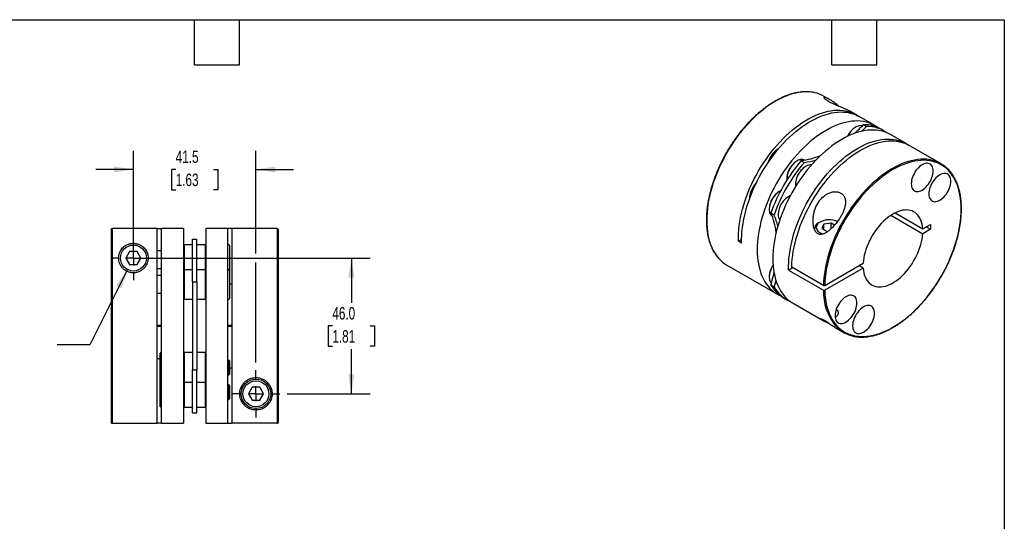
# Model space of a CAD drawing. Header units: millimetres. Extents: x 13 to 546, y 13 to 419.
# Tile 3 of 3: x 213 to 546, y 249 to 419. Entities that reach past the tile are written whole.
import ezdxf

# ---------------------------------------------------------------- set-up
doc = ezdxf.new("R2010")
doc.units = ezdxf.units.MM
doc.header["$LTSCALE"] = 2
doc.linetypes.add('SLD-Center', pattern=[19.05, 15.24, -1.27, 1.27, -1.27])
doc.linetypes.add('SLD-Solid', pattern=[0])
doc.layers.add('CENTER', color=40, linetype='SLD-Center')
doc.layers.add('DIMENSIONS', color=140, linetype='SLD-Solid', lineweight=25)
doc.layers.add('TEXT', color=140, linetype='SLD-Solid', lineweight=25)
doc.styles.add('SLDTEXTSTYLE0', font='TXT', dxfattribs={"width": 0.7})
doc.dimstyles.new('SLDDIMSTYLE1', dxfattribs={"dimtxt": 4.316016, "dimasz": 6.604, "dimexe": 0, "dimexo": 0.0625, "dimgap": 1.079004, "dimtad": 0, "dimtih": 1, "dimtoh": 1, "dimdec": 1, "dimrnd": 1e-09, "dimzin": 4, "dimdsep": 46, "dimtxsty": 'SLDTEXTSTYLE0', "dimsah": 1, "dimcen": 0.09, "dimadec": 0, "dimazin": 1, "dimtfac": 1, "dimtdec": 1, "dimtofl": 0, "dimtmove": 0, "dimatfit": 3, "dimfxl": 0, "dimfrac": 2, "dimtolj": 1, "dimtzin": 12, "dimarcsym": 0})
doc.dimstyles.new('SLDDIMSTYLE3', dxfattribs={"dimtxt": 4.316016, "dimasz": 6.604, "dimexe": 0, "dimexo": 0.0625, "dimgap": 1.079004, "dimtad": 0, "dimtih": 1, "dimtoh": 1, "dimdec": 1, "dimrnd": 1e-09, "dimzin": 12, "dimdsep": 46, "dimtxsty": 'SLDTEXTSTYLE0', "dimsah": 1, "dimcen": 0.09, "dimadec": 0, "dimazin": 3, "dimtfac": 1, "dimtdec": 1, "dimtmove": 0, "dimatfit": 0, "dimfxl": 0, "dimfrac": 2, "dimtolj": 1, "dimtzin": 12, "dimarcsym": 0})
doc.dimstyles.new('SLDDIMSTYLE4', dxfattribs={"dimtxt": 4.316016, "dimasz": 6.604, "dimexe": 0, "dimexo": 0.0625, "dimgap": 1.079004, "dimtad": 0, "dimtih": 1, "dimtoh": 1, "dimdec": 1, "dimrnd": 1e-09, "dimzin": 12, "dimdsep": 46, "dimtxsty": 'SLDTEXTSTYLE0', "dimsah": 1, "dimcen": 0, "dimadec": 0, "dimazin": 3, "dimtfac": 1, "dimtdec": 1, "dimtofl": 0, "dimtmove": 0, "dimatfit": 3, "dimfxl": 0, "dimfrac": 2, "dimtolj": 1, "dimtzin": 12, "dimarcsym": 0})

# ---------------------------------------------------------------- blocks, each defined once
blk = doc.blocks.new('_D_5')
at = {"layer": 'DIMENSIONS'}
for p, q in [((253.68, 338.35), (331.3, 338.35)), ((324.95, 338.35), (324.95, 323.15)), ((318.53, 315.33), (317.08, 315.33)), ((317.08, 315.33), (317.08, 308.47)), ((331.36, 315.33), (332.81, 315.33)), ((332.81, 315.33), (332.81, 308.47)), ((317.08, 308.47), (318.53, 308.47)), ((324.95, 292.35), (324.95, 307.5)), ((332.81, 308.47), (331.36, 308.47)), ((303.22, 292.35), (331.3, 292.35))]:
    blk.add_line(p, q, dxfattribs=at)
for points in [[(324.95, 338.35), (323.93, 331.74), (325.96, 331.74)], [(324.95, 292.35), (325.96, 298.95), (323.93, 298.95)]]:
    blk.add_solid(points, dxfattribs=at)
at = {"layer": 'DIMENSIONS', "char_height": 4.233, "attachment_point": 1, "style": 'SLDTEXTSTYLE0'}
for s, insert in [('46.0', (318.53, 321.75)), ('1.81', (318.53, 313.92))]:
    blk.add_mtext(s, dxfattribs=dict(at, insert=insert))
blk = doc.blocks.new('_D_6')
at = {"layer": 'DIMENSIONS'}
for p, q in [((251.14, 340.89), (251.14, 374.7)), ((292.64, 339.87), (292.64, 374.7)), ((251.14, 368.35), (238.44, 368.35)), ((265.48, 368.35), (264.03, 368.35)), ((264.03, 368.35), (264.03, 361.49)), ((278.3, 368.35), (279.75, 368.35)), ((279.75, 368.35), (279.75, 361.49)), ((292.64, 368.35), (305.34, 368.35)), ((264.03, 361.49), (265.48, 361.49)), ((279.75, 361.49), (278.3, 361.49)), ((292.64, 302.93), (292.64, 336.82))]:
    blk.add_line(p, q, dxfattribs=at)
for points in [[(251.14, 368.35), (244.54, 369.36), (244.54, 367.33)], [(292.64, 368.35), (299.24, 367.33), (299.24, 369.36)]]:
    blk.add_solid(points, dxfattribs=at)
at = {"layer": 'DIMENSIONS', "char_height": 4.233, "attachment_point": 1, "style": 'SLDTEXTSTYLE0'}
for s, insert in [('41.5', (265.48, 374.77)), ('1.63', (265.48, 366.95))]:
    blk.add_mtext(s, dxfattribs=dict(at, insert=insert))
blk = doc.blocks.new('_D_7')
at = {"layer": 'DIMENSIONS'}
for p, q in [((249.16, 334.41), (236.39, 308.98)), ((236.39, 308.98), (225.27, 308.98))]:
    blk.add_line(p, q, dxfattribs=at)
blk.add_solid([(249.16, 334.41), (245.29, 328.97), (247.11, 328.06)], dxfattribs=at)
at = {"layer": 'DIMENSIONS', "attachment_point": 1, "style": 'SLDTEXTSTYLE0'}
for s, insert, char_height in [('M6-1.0 X 20MM', (177.42, 314.43), 4.2333), ('SHCS X4', (187.09, 307.58), 4.233)]:
    blk.add_mtext(s, dxfattribs=dict(at, insert=insert, char_height=char_height))
blk = doc.blocks.new('SW_CENTERMARKSYMBOL_1')
at = {"layer": 'CENTER', "color": 0}
for p, q in [((0, 5.08), (0, 7.54)), ((-5.08, 0), (-7.54, 0)), ((0, 0), (-2.54, 0)), ((0, 0), (0, 2.54)), ((0, 0), (0, -2.54)), ((0, 0), (2.54, 0)), ((5.08, 0), (7.54, 0)), ((0, -5.08), (0, -7.54))]:
    blk.add_line(p, q, dxfattribs=at)
blk = doc.blocks.new('SW_CENTERMARKSYMBOL_2')
at = {"layer": 'CENTER', "color": 0}
for p, q in [((0, 5.08), (0, 8.04)), ((-5.08, 0), (-8.04, 0)), ((0, 0), (-2.54, 0)), ((0, 0), (0, 2.54)), ((0, 0), (0, -2.54)), ((0, 0), (2.54, 0)), ((5.08, 0), (8.04, 0)), ((0, -5.08), (0, -8.04))]:
    blk.add_line(p, q, dxfattribs=at)

msp = doc.modelspace()

# ---------------------------------------------------------------- linework, layer by layer
for p, q in [((486.7, 392.21), (485.13, 393.12)), ((495.88, 386.91), (493.75, 388.14)), ((502.24, 383.24), (496.94, 386.3)), ((498.42, 383.56), (499.48, 382.95)), ((495.82, 382.74), (495.67, 382.66)), ((505.43, 381.4), (504.37, 382.01)), ((512.85, 377.11), (507.55, 380.18)), ((524.66, 370.3), (513.91, 376.5)), ((475.96, 371.28), (475.81, 371.19)), ((477.31, 371.37), (478.37, 370.76)), ((472.42, 365.32), (472.42, 365.15)), ((470, 360.95), (469.85, 360.87)), ((459.78, 358.48), (459.78, 358.32)), ((466.46, 354.99), (466.46, 354.83)), ((467.06, 353.61), (468.12, 353)), ((509.08, 353.64), (518.45, 348.23)), ((483.69, 350.54), (483.27, 350.29)), ((487.46, 350.16), (485.01, 349.78)), ((488.62, 349.49), (487.46, 350.16)), ((487.46, 348.31), (487.46, 350.16)), ((507.66, 352.82), (518.45, 346.6)), ((243.64, 348.03), (243.64, 282.65)), ((259.14, 348.33), (243.94, 348.33)), ((243.94, 348.33), (243.94, 282.35)), ((259.14, 348.33), (260.64, 348.33)), ((259.14, 282.35), (259.14, 348.33)), ((268.14, 348.35), (260.64, 348.35)), ((260.64, 282.35), (260.64, 348.35)), ((268.14, 348.35), (268.14, 282.35)), ((283.14, 348.35), (275.64, 348.35)), ((275.64, 348.35), (275.64, 282.35)), ((283.14, 282.35), (283.14, 348.35)), ((284.64, 348.33), (283.14, 348.33)), ((299.84, 348.35), (284.64, 348.35)), ((284.64, 282.36), (284.64, 348.35)), ((299.84, 348.35), (299.84, 282.36)), ((300.14, 348.05), (300.14, 282.66)), ((481.81, 348.25), (481.81, 348.02)), ((485.01, 349.78), (484.35, 348.36)), ((484.35, 348.36), (486.15, 347.32)), ((485.01, 347.98), (485.01, 349.78)), ((486.15, 347.32), (486.28, 347.34)), ((518.45, 348.23), (521.1, 349.76)), ((521.1, 348.13), (518.45, 346.6)), ((519.69, 348.94), (521.1, 348.13)), ((521.1, 349.76), (521.1, 348.13)), ((271.14, 330.27), (271.14, 344.78)), ((271.14, 344.78), (272.64, 344.78)), ((272.64, 330.27), (272.64, 344.78)), ((457.11, 344.66), (456.06, 344.05)), ((457.12, 343.44), (456.06, 344.05)), ((249.87, 340.55), (248.6, 338.35)), ((252.41, 340.55), (249.87, 340.55)), ((253.68, 338.35), (252.41, 340.55)), ((260.64, 340.82), (259.14, 340.82)), ((268.34, 342.82), (268.14, 342.62)), ((271.14, 342.82), (268.34, 342.82)), ((268.34, 342.82), (268.34, 334.39)), ((275.44, 342.82), (272.64, 342.82)), ((275.64, 342.62), (275.44, 342.82)), ((275.44, 342.82), (275.44, 334.39)), ((283.64, 342.54), (283.14, 343.04)), ((283.64, 342.54), (283.64, 334.11)), ((248.6, 338.35), (249.87, 336.15)), ((252.41, 336.15), (253.68, 338.35)), ((249.87, 336.15), (252.41, 336.15)), ((259.14, 334.82), (260.64, 334.82)), ((268.34, 334.39), (268.14, 334.19)), ((271.14, 334.39), (268.34, 334.39)), ((268.34, 334.39), (268.34, 324.39)), ((275.44, 334.39), (272.64, 334.39)), ((275.64, 334.19), (275.44, 334.39)), ((275.44, 334.39), (275.44, 324.39)), ((283.64, 334.11), (283.14, 334.61)), ((283.64, 334.11), (283.64, 324.66)), ((452.13, 335.96), (469.25, 326.08)), ((474.44, 335.07), (473.03, 334.25)), ((473.03, 334.25), (484.84, 327.44)), ((484.84, 329.07), (474.09, 335.27)), ((485.26, 329.07), (498.29, 336.59)), ((498.29, 334.96), (485.26, 327.44)), ((498.29, 334.96), (496.88, 335.78)), ((260.64, 332.39), (259.14, 332.39)), ((271.14, 330.27), (272.64, 330.27)), ((271.14, 330.27), (271.14, 300.42)), ((272.64, 330.27), (272.64, 300.42)), ((466.46, 332.06), (466.46, 331.89)), ((283.64, 329.6), (284.64, 329.6)), ((467.06, 329.23), (468.12, 328.62)), ((259.14, 326.39), (260.64, 326.39)), ((268.14, 324.59), (268.34, 324.39)), ((268.34, 324.39), (271.14, 324.39)), ((272.64, 324.39), (275.44, 324.39)), ((275.44, 324.39), (275.64, 324.59)), ((283.14, 324.16), (283.64, 324.66)), ((471.37, 324.85), (472.43, 324.24)), ((474.55, 323.02), (484.48, 317.29)), ((260.64, 315.45), (259.14, 315.45)), ((259.14, 315.25), (260.64, 315.25)), ((284.64, 315.45), (283.14, 315.45)), ((283.14, 315.25), (284.64, 315.25)), ((488.67, 314.86), (491.66, 313.14)), ((259.14, 304.28), (260.14, 304.28)), ((260.64, 306.53), (260.14, 306.03)), ((260.14, 306.03), (260.14, 296.58)), ((268.34, 306.3), (268.14, 306.1)), ((271.14, 306.3), (268.34, 306.3)), ((268.34, 306.3), (268.34, 296.3)), ((275.44, 306.3), (272.64, 306.3)), ((275.64, 306.1), (275.44, 306.3)), ((275.44, 306.3), (275.44, 296.3)), ((283.39, 303.8), (283.14, 303.8)), ((283.64, 303.55), (283.39, 303.8)), ((283.39, 303.8), (283.39, 298.8)), ((283.64, 303.55), (283.64, 299.05)), ((271.14, 300.42), (272.64, 300.42)), ((271.14, 285.92), (271.14, 300.42)), ((272.64, 285.92), (272.64, 300.42)), ((284.64, 301.09), (283.64, 301.09)), ((283.14, 298.8), (283.39, 298.8)), ((283.39, 298.8), (283.64, 299.05)), ((260.14, 296.58), (260.64, 296.08)), ((260.14, 296.58), (260.14, 288.15)), ((268.14, 296.5), (268.34, 296.3)), ((268.34, 296.3), (271.14, 296.3)), ((268.34, 296.3), (268.34, 287.87)), ((272.64, 296.3), (275.44, 296.3)), ((275.44, 296.3), (275.64, 296.5)), ((275.44, 296.3), (275.44, 287.87)), ((283.39, 295.37), (283.14, 295.37)), ((283.64, 295.12), (283.39, 295.37)), ((283.39, 295.37), (283.39, 290.37)), ((283.64, 295.12), (283.64, 290.62)), ((291.37, 294.55), (290.1, 292.35)), ((293.91, 294.55), (291.37, 294.55)), ((295.18, 292.35), (293.91, 294.55)), ((283.14, 290.37), (283.39, 290.37)), ((283.39, 290.37), (283.64, 290.62)), ((290.1, 292.35), (291.37, 290.15)), ((291.37, 290.15), (293.91, 290.15)), ((293.91, 290.15), (295.18, 292.35)), ((260.14, 288.15), (260.64, 287.65)), ((268.14, 288.07), (268.34, 287.87)), ((268.34, 287.87), (271.14, 287.87)), ((272.64, 287.87), (275.44, 287.87)), ((275.44, 287.87), (275.64, 288.07)), ((271.14, 285.92), (272.64, 285.92)), ((243.94, 282.35), (259.14, 282.35)), ((260.64, 282.36), (259.14, 282.36)), ((260.64, 282.35), (268.14, 282.35)), ((275.64, 282.35), (283.14, 282.35)), ((283.14, 282.36), (284.64, 282.36)), ((299.84, 282.36), (284.64, 282.36))]:
    msp.add_line(p, q)
at = {"flags": 128}
for points in [[(481.86, 394.37), (481.48, 394.45), (480.54, 394.58), (479.56, 394.65), (478.56, 394.65), (477.54, 394.58), (476.5, 394.45), (475.44, 394.24), (474.36, 393.96), (473.27, 393.62), (472.18, 393.21), (471.07, 392.74), (469.95, 392.2), (468.84, 391.6), (467.72, 390.93), (466.61, 390.21), (465.5, 389.43), (464.39, 388.59), (463.3, 387.69), (462.22, 386.74), (461.15, 385.74), (460.11, 384.69), (459.08, 383.6), (458.07, 382.46), (457.08, 381.28), (456.13, 380.07), (455.2, 378.81), (454.3, 377.53), (453.44, 376.21), (452.61, 374.87), (451.81, 373.5), (451.06, 372.12), (450.35, 370.71), (449.67, 369.3), (449.04, 367.87), (448.46, 366.43), (447.92, 364.99), (447.43, 363.55), (446.99, 362.11), (446.6, 360.68), (446.25, 359.25), (445.96, 357.84), (445.73, 356.44), (445.54, 355.06), (445.41, 353.7), (445.33, 352.37), (445.3, 351.07), (445.33, 349.79), (445.41, 348.55), (445.54, 347.35), (445.73, 346.18), (445.96, 345.06), (446.25, 343.98), (446.6, 342.95), (446.99, 341.97), (447.43, 341.04), (447.92, 340.17), (448.46, 339.35), (449.04, 338.59), (449.42, 338.16)], [(456.06, 344.05), (456.05, 345.33), (456.1, 346.64), (456.19, 347.97), (456.35, 349.33), (456.55, 350.71), (456.8, 352.1), (457.11, 353.51), (457.47, 354.93), (457.87, 356.36), (458.33, 357.79), (458.83, 359.23), (459.38, 360.66), (459.97, 362.08), (460.61, 363.5), (461.29, 364.91), (462.01, 366.3), (462.77, 367.67), (463.57, 369.03), (464.41, 370.35), (465.28, 371.65), (466.18, 372.92), (467.11, 374.16), (468.07, 375.36), (469.05, 376.53), (470.06, 377.65), (471.08, 378.73), (472.13, 379.76), (473.2, 380.74), (474.27, 381.67), (475.36, 382.55), (476.46, 383.38), (477.57, 384.15), (478.67, 384.86), (479.78, 385.51), (480.89, 386.09), (482, 386.62), (483.1, 387.08), (484.19, 387.48), (485.27, 387.81), (486.34, 388.07), (487.39, 388.26), (488.43, 388.39), (489.44, 388.45), (490.43, 388.44), (491.4, 388.37), (492.33, 388.22), (493.24, 388.01), (494.12, 387.73), (494.96, 387.38), (495.77, 386.97), (496.4, 386.59)], [(457.12, 343.44), (457.11, 344.72), (457.16, 346.03), (457.26, 347.37), (457.41, 348.74), (457.61, 350.12), (457.87, 351.52), (458.18, 352.94), (458.54, 354.37), (458.95, 355.8), (459.41, 357.24), (459.91, 358.68), (460.47, 360.12), (461.07, 361.55), (461.71, 362.97), (462.4, 364.38), (463.12, 365.78), (463.89, 367.16), (464.69, 368.51), (465.53, 369.84), (466.41, 371.15), (467.32, 372.42), (468.25, 373.66), (469.22, 374.86), (470.21, 376.03), (471.22, 377.15), (472.26, 378.23), (473.31, 379.26), (474.38, 380.24), (475.46, 381.17), (476.56, 382.05), (477.66, 382.87), (478.77, 383.63), (479.88, 384.34), (481, 384.98), (482.11, 385.56), (483.22, 386.08), (484.33, 386.53), (485.42, 386.92), (486.51, 387.24), (487.58, 387.49), (488.63, 387.68), (489.66, 387.8), (490.68, 387.84), (491.67, 387.82), (492.63, 387.73), (493.57, 387.58), (494.47, 387.35), (495.35, 387.06), (496.19, 386.69), (496.94, 386.3)], [(503.27, 382.57), (502.63, 383), (501.85, 383.46), (501.03, 383.84), (500.17, 384.17), (499.28, 384.42), (498.36, 384.61), (497.41, 384.73), (496.44, 384.78), (495.44, 384.76), (494.42, 384.68), (493.38, 384.53), (492.32, 384.31), (491.25, 384.02), (490.16, 383.67), (489.07, 383.25), (487.96, 382.76), (486.86, 382.21), (485.75, 381.6), (484.64, 380.93), (483.53, 380.2), (482.42, 379.41), (481.33, 378.57), (480.24, 377.67), (479.17, 376.72), (478.11, 375.72), (477.07, 374.67), (476.05, 373.57), (475.05, 372.44), (474.08, 371.26), (473.13, 370.04), (472.21, 368.79), (471.32, 367.51), (470.46, 366.2), (469.64, 364.86), (468.86, 363.5), (468.11, 362.12), (467.4, 360.73), (466.74, 359.31), (466.12, 357.89), (465.54, 356.46), (465, 355.03), (464.52, 353.6), (464.08, 352.17), (463.69, 350.74), (463.36, 349.32), (463.07, 347.92), (462.83, 346.53), (462.65, 345.16), (462.52, 343.81), (462.44, 342.48), (462.41, 341.19), (462.44, 339.92), (462.52, 338.69), (462.65, 337.49), (462.83, 336.33), (463.07, 335.21), (463.36, 334.14), (463.69, 333.11), (464.08, 332.14), (464.52, 331.21), (465, 330.34), (465.54, 329.52), (466.12, 328.76), (466.74, 328.05), (467.4, 327.41), (468.11, 326.83), (468.86, 326.31), (469.64, 325.86), (470.34, 325.52)], [(507.55, 380.18), (507.15, 380.39), (506.33, 380.78), (505.47, 381.1), (504.58, 381.36), (503.66, 381.55), (502.72, 381.67), (501.74, 381.72), (500.74, 381.7), (499.72, 381.62), (498.68, 381.47), (497.62, 381.25), (496.55, 380.96), (495.46, 380.6), (494.37, 380.18), (493.27, 379.7), (492.16, 379.15), (491.05, 378.54), (489.94, 377.87), (488.83, 377.14), (487.73, 376.35), (486.63, 375.51), (485.55, 374.61), (484.47, 373.66), (483.42, 372.65), (482.38, 371.61), (481.36, 370.51), (480.36, 369.37), (479.38, 368.2), (478.43, 366.98), (477.51, 365.73), (476.62, 364.45), (475.77, 363.14), (474.95, 361.8), (474.16, 360.44), (473.41, 359.06), (472.71, 357.66), (472.04, 356.25), (471.42, 354.83), (470.84, 353.4), (470.31, 351.97), (469.82, 350.54), (469.39, 349.11), (469, 347.68), (468.66, 346.26), (468.37, 344.86), (468.14, 343.47), (467.95, 342.1), (467.82, 340.75), (467.74, 339.42), (467.71, 338.13), (467.74, 336.86), (467.82, 335.62), (467.95, 334.43), (468.14, 333.27), (468.37, 332.15), (468.66, 331.08), (469, 330.05), (469.39, 329.08), (469.82, 328.15), (470.31, 327.28), (470.84, 326.46), (471.42, 325.7), (472.04, 324.99), (472.71, 324.35), (473.41, 323.77), (474.16, 323.25), (474.55, 323.02)], [(498.01, 383.13), (497.77, 383.19), (497.39, 383.22), (496.99, 383.19), (496.57, 383.08), (496.14, 382.91), (495.71, 382.68), (495.27, 382.38), (494.85, 382.03), (494.44, 381.62), (494.05, 381.17), (493.69, 380.69), (493.36, 380.17), (493.06, 379.63), (493.05, 379.6)], [(499.48, 382.95), (498.29, 381.73), (497.85, 381.3)], [(473.03, 334.25), (473.02, 335.54), (473.07, 336.85), (473.17, 338.19), (473.32, 339.55), (473.52, 340.94), (473.78, 342.34), (474.09, 343.75), (474.45, 345.18), (474.86, 346.62), (475.32, 348.05), (475.82, 349.49), (476.38, 350.93), (476.98, 352.36), (477.62, 353.79), (478.3, 355.2), (479.03, 356.59), (479.8, 357.97), (480.6, 359.33), (481.44, 360.66), (482.32, 361.96), (483.23, 363.24), (484.16, 364.47), (485.13, 365.68), (486.12, 366.84), (487.13, 367.96), (488.17, 369.04), (489.22, 370.07), (490.29, 371.05), (491.37, 371.98), (492.47, 372.86), (493.57, 373.68), (494.68, 374.45), (495.79, 375.15), (496.91, 375.79), (498.02, 376.38), (499.13, 376.89), (500.24, 377.35), (501.33, 377.73), (502.42, 378.06), (503.49, 378.31), (504.54, 378.49), (505.57, 378.61), (506.59, 378.66), (507.58, 378.64), (508.54, 378.55), (509.48, 378.39), (510.38, 378.16), (511.26, 377.87), (512.1, 377.51), (512.9, 377.08), (513.37, 376.79)], [(474.09, 335.27), (474.15, 336.59), (474.26, 337.93), (474.43, 339.29), (474.64, 340.68), (474.91, 342.08), (475.23, 343.49), (475.6, 344.91), (476.02, 346.34), (476.49, 347.78), (477.01, 349.21), (477.57, 350.64), (478.17, 352.06), (478.82, 353.48), (479.52, 354.88), (480.25, 356.27), (481.02, 357.64), (481.83, 358.98), (482.67, 360.3), (483.55, 361.6), (484.46, 362.86), (485.4, 364.09), (486.36, 365.28), (487.35, 366.43), (488.37, 367.54), (489.4, 368.6), (490.45, 369.62), (491.52, 370.59), (492.6, 371.51), (493.69, 372.38), (494.79, 373.19), (495.9, 373.94), (497.01, 374.63), (498.12, 375.26), (499.23, 375.83), (500.33, 376.34), (501.43, 376.79), (502.52, 377.16), (503.6, 377.48), (504.66, 377.72), (505.71, 377.9), (506.74, 378.01), (507.74, 378.05), (508.73, 378.02), (509.69, 377.92), (510.62, 377.76), (511.52, 377.53), (512.39, 377.23), (513.22, 376.87), (513.91, 376.5)], [(478.46, 371.52), (478.26, 371.62), (477.91, 371.72), (477.53, 371.76), (477.13, 371.72), (476.71, 371.62), (476.28, 371.45), (475.85, 371.21), (475.41, 370.92), (474.99, 370.56), (474.58, 370.16), (474.19, 369.71), (473.83, 369.22), (473.5, 368.7), (473.2, 368.16), (472.95, 367.61), (472.75, 367.05), (472.59, 366.49), (472.48, 365.94), (472.43, 365.41), (472.43, 364.91), (472.44, 364.74)], [(521.4, 371.55), (520.67, 371.69), (519.71, 371.8), (518.73, 371.84), (517.72, 371.82), (516.69, 371.72), (515.64, 371.56), (514.57, 371.33), (513.49, 371.03), (512.4, 370.66), (511.3, 370.23), (510.19, 369.73), (509.07, 369.17), (507.96, 368.54), (506.84, 367.86), (505.73, 367.11), (504.62, 366.31), (503.52, 365.45), (502.43, 364.53), (501.35, 363.56), (500.29, 362.55), (499.25, 361.48), (498.23, 360.37), (497.23, 359.22), (496.26, 358.02), (495.31, 356.79), (494.39, 355.53), (493.51, 354.23), (492.66, 352.9), (491.84, 351.55), (491.06, 350.18), (490.32, 348.79), (489.62, 347.38), (488.96, 345.95), (488.35, 344.52), (487.78, 343.08), (487.26, 341.64), (486.79, 340.2), (486.37, 338.76), (485.99, 337.33), (485.67, 335.91), (485.4, 334.5), (485.18, 333.11), (485.01, 331.74), (484.9, 330.39), (484.84, 329.07)], [(485.26, 327.44), (485.32, 326.2), (485.43, 324.99), (485.6, 323.82), (485.82, 322.69), (486.09, 321.61), (486.41, 320.57), (486.78, 319.58), (487.2, 318.64), (487.67, 317.76), (488.18, 316.92), (488.75, 316.15), (489.35, 315.43), (490, 314.77), (490.7, 314.18), (491.43, 313.64), (492.2, 313.17), (493.01, 312.77), (493.86, 312.43), (494.73, 312.16), (495.64, 311.96), (496.58, 311.82), (497.55, 311.75), (498.54, 311.75), (499.55, 311.82), (500.58, 311.96), (501.63, 312.16), (502.7, 312.43), (503.78, 312.77), (504.87, 313.18), (505.96, 313.65), (507.07, 314.18), (508.17, 314.78), (509.28, 315.44), (510.38, 316.16), (511.48, 316.93), (512.58, 317.77), (513.66, 318.65), (514.73, 319.59), (515.79, 320.58), (516.83, 321.62), (517.85, 322.71), (518.84, 323.83), (519.82, 325), (520.77, 326.21), (521.69, 327.45), (522.58, 328.72), (523.43, 330.03), (524.25, 331.36), (525.04, 332.71), (525.79, 334.08), (526.5, 335.48), (527.16, 336.88), (527.79, 338.3), (528.36, 339.72), (528.9, 341.15), (529.38, 342.57), (529.82, 344), (530.21, 345.42), (530.55, 346.83), (530.84, 348.23), (531.07, 349.62), (531.26, 350.99), (531.39, 352.33), (531.47, 353.65), (531.5, 354.94), (531.47, 356.21), (531.39, 357.43), (531.26, 358.63), (531.07, 359.78), (530.84, 360.89), (530.55, 361.96), (530.21, 362.98), (529.82, 363.95), (529.38, 364.87), (528.9, 365.74), (528.36, 366.55), (527.79, 367.31), (527.16, 368), (526.5, 368.64), (525.79, 369.21), (525.04, 369.72), (524.25, 370.17), (523.43, 370.55), (522.58, 370.86), (521.69, 371.11), (520.77, 371.29), (519.82, 371.4), (518.84, 371.45), (517.85, 371.42), (516.83, 371.33), (515.79, 371.17), (514.73, 370.94), (513.66, 370.64), (512.58, 370.28), (511.48, 369.85), (510.38, 369.36), (509.28, 368.8), (508.17, 368.18), (507.07, 367.5), (505.96, 366.76), (504.87, 365.96), (503.78, 365.11), (502.7, 364.2), (501.63, 363.25), (500.58, 362.24), (499.55, 361.18), (498.54, 360.08), (497.55, 358.94), (496.58, 357.76), (495.64, 356.54), (494.73, 355.28), (493.86, 354), (493.01, 352.69), (492.2, 351.35), (491.43, 349.99), (490.7, 348.61), (490, 347.21), (489.35, 345.8), (488.75, 344.38), (488.18, 342.96), (487.67, 341.53), (487.2, 340.1), (486.78, 338.68), (486.41, 337.26), (486.09, 335.85), (485.82, 334.45), (485.6, 333.08), (485.43, 331.72), (485.32, 330.38), (485.26, 329.07)], [(522.01, 367.82), (521.99, 368.32), (521.91, 368.78), (521.77, 369.2), (521.59, 369.57), (521.36, 369.88), (521.08, 370.12), (520.76, 370.31), (520.41, 370.42), (520.03, 370.47), (519.62, 370.45), (519.19, 370.35), (518.75, 370.19), (518.3, 369.96), (517.86, 369.68), (517.41, 369.33), (516.99, 368.93), (516.58, 368.48), (516.19, 367.99), (515.84, 367.47), (515.52, 366.92), (515.25, 366.35), (515.02, 365.77), (514.83, 365.19), (514.7, 364.62), (514.62, 364.07), (514.59, 363.53), (514.62, 363.03), (514.7, 362.57), (514.83, 362.15), (515.02, 361.79), (515.25, 361.48), (515.52, 361.23), (515.84, 361.05), (516.19, 360.93), (516.58, 360.89), (516.99, 360.91), (517.41, 361), (517.86, 361.16), (518.3, 361.39), (518.75, 361.68), (519.19, 362.03), (519.62, 362.43), (520.03, 362.88), (520.41, 363.37), (520.76, 363.89), (521.08, 364.44), (521.36, 365.01), (521.59, 365.58), (521.77, 366.16), (521.91, 366.73), (521.99, 367.29), (522.01, 367.82)], [(475.46, 363.4), (475.49, 363.91), (475.57, 364.46), (475.7, 365.01), (475.88, 365.57), (476.11, 366.13), (476.38, 366.68), (476.7, 367.21), (477.04, 367.71), (477.42, 368.18), (477.82, 368.61), (478.24, 368.99), (478.67, 369.32), (479.11, 369.58), (479.54, 369.79), (479.97, 369.92), (480.38, 369.99), (480.77, 369.99), (480.88, 369.98)], [(527.98, 364.38), (527.95, 364.88), (527.87, 365.34), (527.73, 365.76), (527.55, 366.13), (527.32, 366.43), (527.04, 366.68), (526.73, 366.87), (526.37, 366.98), (525.99, 367.03), (525.58, 367), (525.15, 366.91), (524.71, 366.75), (524.26, 366.52), (523.82, 366.23), (523.38, 365.88), (522.95, 365.48), (522.54, 365.04), (522.15, 364.55), (521.8, 364.02), (521.49, 363.47), (521.21, 362.91), (520.98, 362.33), (520.79, 361.75), (520.66, 361.18), (520.58, 360.62), (520.55, 360.09), (520.58, 359.59), (520.66, 359.13), (520.79, 358.71), (520.98, 358.35), (521.21, 358.04), (521.49, 357.79), (521.8, 357.61), (522.15, 357.49), (522.54, 357.44), (522.95, 357.47), (523.38, 357.56), (523.82, 357.72), (524.26, 357.95), (524.71, 358.24), (525.15, 358.59), (525.58, 358.99), (525.99, 359.44), (526.37, 359.92), (526.73, 360.45), (527.04, 361), (527.32, 361.56), (527.55, 362.14), (527.73, 362.72), (527.87, 363.29), (527.95, 363.85), (527.98, 364.38)], [(470.36, 361.14), (470.32, 361.12), (469.89, 360.89), (469.45, 360.59), (469.03, 360.24), (468.62, 359.83), (468.23, 359.38), (467.87, 358.9), (467.53, 358.38), (467.24, 357.84), (466.99, 357.28), (466.78, 356.72), (466.63, 356.16), (466.52, 355.61), (466.47, 355.08), (466.47, 354.58), (466.52, 354.11), (466.63, 353.69), (466.78, 353.31), (466.99, 352.98), (467.24, 352.72), (467.5, 352.54)], [(475.51, 362.73), (475.49, 362.91), (475.46, 363.4)], [(518.45, 348.23), (518.37, 349.03), (518.24, 349.8), (518.05, 350.52), (517.82, 351.19), (517.53, 351.81), (517.19, 352.38), (516.81, 352.88), (516.38, 353.33), (515.91, 353.72), (515.4, 354.04), (514.85, 354.29), (514.26, 354.47), (513.65, 354.59), (513, 354.64), (512.33, 354.61), (511.64, 354.52), (510.93, 354.36), (510.21, 354.13), (509.48, 353.83), (508.74, 353.47), (508, 353.04), (507.27, 352.55), (506.53, 352.01), (505.81, 351.4), (505.1, 350.75), (504.41, 350.04), (503.74, 349.29), (503.1, 348.5), (502.48, 347.68), (501.9, 346.81), (501.35, 345.93), (500.84, 345.02), (500.37, 344.09), (499.94, 343.14), (499.55, 342.19), (499.22, 341.24), (498.93, 340.28), (498.69, 339.34), (498.51, 338.4), (498.37, 337.49), (498.29, 336.59)], [(483.69, 350.54), (483.32, 350.29), (483, 350.01), (482.74, 349.71), (482.56, 349.4), (482.44, 349.07), (482.41, 348.74), (482.44, 348.41), (482.56, 348.08), (482.74, 347.77), (483, 347.47), (483.32, 347.19), (483.69, 346.94), (484.13, 346.73), (484.61, 346.54), (484.74, 346.5)], [(498.29, 334.96), (498.37, 334.16), (498.51, 333.39), (498.69, 332.67), (498.93, 332), (499.22, 331.38), (499.55, 330.81), (499.94, 330.31), (500.37, 329.86), (500.84, 329.47), (501.35, 329.15), (501.9, 328.9), (502.48, 328.72), (503.1, 328.6), (503.74, 328.55), (504.41, 328.58), (505.1, 328.67), (505.81, 328.83), (506.53, 329.06), (507.27, 329.36), (508, 329.72), (508.74, 330.15), (509.48, 330.64), (510.21, 331.19), (510.93, 331.79), (511.64, 332.44), (512.33, 333.15), (513, 333.9), (513.65, 334.69), (514.26, 335.51), (514.85, 336.38), (515.4, 337.26), (515.91, 338.17), (516.38, 339.1), (516.81, 340.05), (517.19, 341), (517.53, 341.95), (517.82, 342.91), (518.05, 343.85), (518.24, 344.79), (518.37, 345.7), (518.45, 346.6)], [(467.8, 335.87), (467.53, 335.45), (467.24, 334.91), (466.99, 334.35), (466.78, 333.79), (466.63, 333.23), (466.52, 332.68), (466.47, 332.15), (466.47, 331.65), (466.52, 331.18), (466.63, 330.75), (466.78, 330.38), (466.99, 330.05), (467.22, 329.8)], [(468.73, 330.86), (468.57, 330.25), (468.12, 328.62)], [(496.19, 323.1), (496.17, 323.6), (496.09, 324.06), (495.95, 324.48), (495.77, 324.84), (495.54, 325.15), (495.26, 325.4), (494.94, 325.58), (494.59, 325.7), (494.21, 325.75), (493.8, 325.72), (493.37, 325.63), (492.93, 325.47), (492.48, 325.24), (492.03, 324.95), (491.59, 324.6), (491.17, 324.2), (490.76, 323.75), (490.37, 323.27), (490.02, 322.74), (489.7, 322.19), (489.43, 321.63), (489.19, 321.05), (489.01, 320.47), (488.88, 319.9), (488.8, 319.34), (488.77, 318.81), (488.8, 318.31), (488.88, 317.85), (489.01, 317.43), (489.19, 317.07), (489.43, 316.76), (489.7, 316.51), (490.02, 316.32), (490.37, 316.21), (490.76, 316.16), (491.17, 316.19), (491.59, 316.28), (492.03, 316.44), (492.48, 316.67), (492.93, 316.96), (493.37, 317.31), (493.8, 317.71), (494.21, 318.15), (494.59, 318.64), (494.94, 319.17), (495.26, 319.72), (495.54, 320.28), (495.77, 320.86), (495.95, 321.44), (496.09, 322.01), (496.17, 322.57), (496.19, 323.1)], [(502.16, 319.66), (502.13, 320.16), (502.05, 320.62), (501.91, 321.04), (501.73, 321.4), (501.5, 321.71), (501.22, 321.96), (500.9, 322.14), (500.55, 322.26), (500.17, 322.3), (499.76, 322.28), (499.33, 322.19), (498.89, 322.03), (498.44, 321.8), (498, 321.51), (497.55, 321.16), (497.13, 320.76), (496.72, 320.31), (496.33, 319.82), (495.98, 319.3), (495.66, 318.75), (495.39, 318.18), (495.16, 317.61), (494.97, 317.03), (494.84, 316.46), (494.76, 315.9), (494.73, 315.37), (494.76, 314.87), (494.84, 314.41), (494.97, 313.99), (495.16, 313.62), (495.39, 313.31), (495.66, 313.07), (495.98, 312.88), (496.33, 312.77), (496.72, 312.72), (497.13, 312.74), (497.55, 312.84), (498, 313), (498.44, 313.23), (498.89, 313.52), (499.33, 313.86), (499.76, 314.26), (500.17, 314.71), (500.55, 315.2), (500.9, 315.72), (501.22, 316.27), (501.5, 316.84), (501.73, 317.42), (501.91, 318), (502.05, 318.57), (502.13, 319.12), (502.16, 319.66)], [(488.67, 314.86), (488.61, 314.9), (488.06, 315.24), (487.48, 315.61), (486.82, 316.05), (486.37, 316.36), (485.88, 316.69), (485.55, 316.91), (485.22, 317.13), (484.72, 317.43), (484.31, 317.65), (483.99, 317.79), (483.88, 317.82), (483.82, 317.81), (483.83, 317.75), (483.95, 317.63), (484.24, 317.43), (484.68, 317.17), (484.68, 317.17)]]:
    msp.add_lwpolyline(points, dxfattribs=at)
for centre, radius in [((251.14, 338.35), 4.4), ((292.64, 292.35), 5), ((292.64, 292.35), 4.4)]:
    msp.add_circle(centre, radius)
for centre, radius, start, end in [((479.48, 383.28), 11.34, 60.126, 77.8907), ((458.33, 421.72), 55.35, 311.9535, 316.4097), ((498.51, 371.69), 11.86, 60.4275, 90.4218), ((499.49, 376.62), 7.15, 122.2543, 155.6397), ((499.59, 371.22), 11.73, 54.1903, 90.5224), ((473.81, 368.41), 8.09, 121.355, 164.6006), ((519.89, 334.95), 56.03, 139.4541, 160.5459), ((520.95, 334.34), 56.03, 139.4541, 160.5459), ((479.76, 365), 7.34, 122.4803, 177.5251), ((474.48, 395.46), 24.25, 276.7011, 292.8025), ((475.91, 392.98), 22.36, 276.3149, 286.7045), ((519.04, 360.57), 11.23, 42.1075, 77.8933), ((467.93, 358.08), 8.16, 135.5056, 177.2105), ((473.8, 354.67), 7.34, 122.4803, 177.5251), ((476.82, 352.89), 7.33, 115.7893, 178.554), ((444.78, 344.02), 24.26, 7.1918, 23.292), ((447.64, 344.02), 22.36, 13.2896, 23.6781), ((472.47, 352.93), 2.97, 177.2174, 215.3653), ((484.13, 348.16), 2.3, 111.942, 187.5966), ((486.82, 344.46), 6.84, 65.9122, 117.2076), ((299.84, 348.05), 0.3, 0, 90), ((457.82, 345.75), 11.32, 222.1348, 239.8905), ((473.69, 331.75), 7.24, 144.5728, 177.5266), ((413.95, 344.87), 55.36, 343.5897, 348.0474), ((477.49, 335.2), 12.02, 209.7708, 239.3753), ((478.33, 334.39), 11.73, 209.4685, 245.814), ((503.32, 326.97), 18.49, 178.5459, 219.0367), ((497.28, 322.87), 11.23, 222.2073, 257.9314), ((243.94, 282.65), 0.3, 180, 270)]:
    msp.add_arc(centre, radius, start, end)
for points, knots in [([(481.8, 394.39), (481.6, 394.43), (481.1, 394.54), (480.29, 394.64), (479.36, 394.69), (478.4, 394.69), (477.43, 394.62), (476.44, 394.49), (475.44, 394.3), (474.42, 394.05), (473.38, 393.74), (472.34, 393.36), (471.29, 392.93), (470.24, 392.44), (469.18, 391.9), (468.13, 391.3), (467.07, 390.64), (466.02, 389.93), (464.97, 389.17), (463.93, 388.36), (462.9, 387.5), (461.88, 386.59), (460.87, 385.64), (459.89, 384.65), (458.91, 383.61), (457.96, 382.54), (457.03, 381.43), (456.13, 380.28), (455.25, 379.11), (454.4, 377.9), (453.57, 376.67), (452.78, 375.41), (452.02, 374.13), (451.29, 372.83), (450.6, 371.51), (449.94, 370.18), (449.32, 368.84), (448.74, 367.49), (448.21, 366.13), (447.71, 364.77), (447.25, 363.41), (446.84, 362.05), (446.48, 360.7), (446.16, 359.35), (445.88, 358.02), (445.65, 356.7), (445.47, 355.39), (445.33, 354.1), (445.25, 352.83), (445.21, 351.59), (445.21, 350.37), (445.27, 349.19), (445.37, 348.03), (445.53, 346.9), (445.72, 345.81), (445.97, 344.76), (446.26, 343.75), (446.6, 342.79), (446.99, 341.86), (447.42, 340.99), (447.89, 340.16), (448.4, 339.38), (448.9, 338.72), (449.24, 338.35), (449.37, 338.2)], [0, 0, 0, 0, 0.011307, 0.027499, 0.043708, 0.059936, 0.076182, 0.092443, 0.108718, 0.125005, 0.1413, 0.157602, 0.173908, 0.190218, 0.206529, 0.222841, 0.239152, 0.255463, 0.271772, 0.28808, 0.304386, 0.32069, 0.336993, 0.353295, 0.369594, 0.385893, 0.40219, 0.418487, 0.434782, 0.451077, 0.467371, 0.483665, 0.499958, 0.516252, 0.532546, 0.54884, 0.565134, 0.581429, 0.597725, 0.614021, 0.630319, 0.646619, 0.662919, 0.679221, 0.695526, 0.711831, 0.728139, 0.744449, 0.760761, 0.777074, 0.793389, 0.809705, 0.826023, 0.842339, 0.858655, 0.874967, 0.891275, 0.907577, 0.92387, 0.940151, 0.956419, 0.972671, 0.988904, 1, 1, 1, 1]), ([(486.45, 392.35), (486.27, 392.44), (485.9, 392.64), (485.44, 392.81), (485.14, 392.86), (485, 392.82), (484.97, 392.73), (485.05, 392.58), (485.22, 392.39), (485.48, 392.16), (485.83, 391.91), (486.28, 391.63), (486.83, 391.31), (487.48, 390.98), (488.19, 390.64), (488.94, 390.31), (489.72, 389.97), (490.53, 389.63), (491.39, 389.27), (492.23, 388.91), (492.92, 388.58), (493.42, 388.33), (493.65, 388.2), (493.74, 388.14)], [0, 0, 0, 0, 0.0590357, 0.1236397, 0.1899344, 0.2341827, 0.2793038, 0.3188529, 0.3592855, 0.3969943, 0.4356788, 0.4745874, 0.5147011, 0.5577316, 0.6023332, 0.6453112, 0.6895341, 0.7405232, 0.7929598, 0.8565199, 0.921796, 0.9668771, 1, 1, 1, 1]), ([(490.07, 389.82), (489.93, 389.94), (489.57, 390.21), (489.03, 390.63), (488.27, 391.19), (487.55, 391.69), (486.9, 392.1), (486.6, 392.27), (486.45, 392.35)], [0, 0, 0, 0, 0.102835, 0.255866, 0.408921, 0.700337, 0.850179, 1, 1, 1, 1]), ([(494.99, 311.87), (495.19, 311.82), (495.69, 311.72), (496.51, 311.62), (497.44, 311.56), (498.39, 311.57), (499.36, 311.63), (500.35, 311.76), (501.36, 311.95), (502.38, 312.21), (503.41, 312.52), (504.45, 312.89), (505.5, 313.32), (506.55, 313.81), (507.61, 314.36), (508.67, 314.96), (509.72, 315.61), (510.78, 316.32), (511.83, 317.08), (512.87, 317.9), (513.9, 318.76), (514.91, 319.66), (515.92, 320.61), (516.91, 321.61), (517.88, 322.64), (518.83, 323.72), (519.76, 324.83), (520.67, 325.97), (521.55, 327.15), (522.4, 328.35), (523.22, 329.59), (524.02, 330.85), (524.78, 332.13), (525.51, 333.43), (526.2, 334.74), (526.85, 336.07), (527.47, 337.41), (528.05, 338.77), (528.59, 340.12), (529.09, 341.48), (529.54, 342.84), (529.95, 344.2), (530.32, 345.55), (530.64, 346.9), (530.91, 348.24), (531.14, 349.56), (531.33, 350.86), (531.46, 352.15), (531.55, 353.42), (531.59, 354.66), (531.58, 355.88), (531.52, 357.07), (531.42, 358.23), (531.27, 359.35), (531.07, 360.44), (530.82, 361.49), (530.53, 362.5), (530.19, 363.47), (529.81, 364.39), (529.38, 365.27), (528.91, 366.1), (528.39, 366.87), (527.9, 367.53), (527.56, 367.9), (527.42, 368.05)], [0, 0, 0, 0, 0.011307, 0.027499, 0.043708, 0.059936, 0.076182, 0.092443, 0.108718, 0.125005, 0.1413, 0.157602, 0.173908, 0.190218, 0.206529, 0.222841, 0.239152, 0.255463, 0.271772, 0.28808, 0.304386, 0.32069, 0.336993, 0.353295, 0.369594, 0.385893, 0.40219, 0.418487, 0.434782, 0.451077, 0.467371, 0.483665, 0.499958, 0.516252, 0.532546, 0.54884, 0.565134, 0.581429, 0.597725, 0.614021, 0.630319, 0.646619, 0.662919, 0.679222, 0.695526, 0.711831, 0.728139, 0.744449, 0.760761, 0.777074, 0.793389, 0.809706, 0.826023, 0.842339, 0.858655, 0.874967, 0.891275, 0.907577, 0.92387, 0.940151, 0.956419, 0.972671, 0.988904, 1, 1, 1, 1]), ([(482.92, 356.84), (482.46, 356.07), (482.12, 355.26), (481.72, 354), (481.61, 353.57), (481.45, 352.7), (481.38, 352.27), (481.31, 351.4), (481.3, 350.97), (481.33, 350.1), (481.37, 349.66), (481.49, 349.03), (481.53, 348.82), (481.65, 348.42), (481.72, 348.22), (481.88, 347.83), (481.97, 347.65), (482.18, 347.3), (482.29, 347.14), (482.56, 346.86), (482.7, 346.74), (483.01, 346.54), (483.18, 346.47), (483.52, 346.38), (483.7, 346.36), (484.05, 346.35), (484.23, 346.37), (484.58, 346.45), (484.75, 346.5), (485.1, 346.63), (485.27, 346.71), (485.78, 346.97), (486.11, 347.19), (486.75, 347.66), (487.06, 347.92), (487.67, 348.48), (487.97, 348.78), (488.84, 349.71), (489.38, 350.38), (490.14, 351.46), (490.39, 351.83), (490.85, 352.59), (491.06, 352.98), (491.44, 353.77), (491.62, 354.17), (491.92, 354.99), (492.05, 355.39), (492.23, 356.21), (492.29, 356.62), (492.31, 357.21), (492.31, 357.41), (492.28, 357.79), (492.25, 357.98), (492.14, 358.53), (492.02, 358.88), (491.67, 359.5), (491.45, 359.78), (491.04, 360.13), (490.9, 360.24), (490.59, 360.42), (490.42, 360.5), (490.08, 360.64), (489.9, 360.69), (489.52, 360.78), (489.33, 360.8), (488.94, 360.83), (488.74, 360.83), (488.34, 360.81), (488.13, 360.78), (487.52, 360.67), (487.11, 360.54), (486.52, 360.29), (486.32, 360.19), (485.94, 359.98), (485.76, 359.87), (485.21, 359.5), (484.87, 359.22), (483.91, 358.3), (483.37, 357.6), (482.92, 356.84)], [0, 0, 0, 0, 0.0625, 0.0625, 0.09375, 0.09375, 0.125, 0.125, 0.15625, 0.15625, 0.1875, 0.1875, 0.203125, 0.203125, 0.21875, 0.21875, 0.234375, 0.234375, 0.25, 0.25, 0.265625, 0.265625, 0.28125, 0.28125, 0.296875, 0.296875, 0.3125, 0.3125, 0.328125, 0.328125, 0.34375, 0.34375, 0.375, 0.375, 0.40625, 0.40625, 0.4375, 0.4375, 0.5, 0.5, 0.53125, 0.53125, 0.5625, 0.5625, 0.59375, 0.59375, 0.625, 0.625, 0.65625, 0.65625, 0.671875, 0.671875, 0.6875, 0.6875, 0.71875, 0.71875, 0.75, 0.75, 0.765625, 0.765625, 0.78125, 0.78125, 0.796875, 0.796875, 0.8125, 0.8125, 0.828125, 0.828125, 0.84375, 0.84375, 0.875, 0.875, 0.890625, 0.890625, 0.90625, 0.90625, 0.9375, 0.9375, 1, 1, 1, 1]), ([(243.64, 348.03), (243.64, 348.11), (243.67, 348.19), (243.78, 348.3), (243.86, 348.33), (243.94, 348.33)], [0, 0, 0, 0, 0.5, 0.5, 1, 1, 1, 1]), ([(246.14, 338.35), (246.14, 338.06), (246.16, 337.76), (246.27, 337.17), (246.35, 336.87), (246.57, 336.28), (246.72, 335.99), (247.07, 335.42), (247.28, 335.14), (247.65, 334.76), (247.79, 334.63), (248.07, 334.4), (248.22, 334.29), (248.68, 333.97), (249.03, 333.79), (249.58, 333.59), (249.77, 333.53), (250.16, 333.44), (250.36, 333.4), (250.76, 333.36), (250.96, 333.35), (251.36, 333.35), (251.56, 333.36), (252.16, 333.44), (252.55, 333.53), (253.1, 333.74), (253.28, 333.82), (253.62, 334), (253.78, 334.1), (254.24, 334.41), (254.53, 334.65), (255.01, 335.17), (255.22, 335.44), (255.48, 335.87), (255.56, 336.01), (255.71, 336.31), (255.77, 336.45), (255.93, 336.89), (256.01, 337.19), (256.12, 337.78), (256.14, 338.08), (256.14, 338.65), (256.11, 338.93), (255.97, 339.75), (255.79, 340.27), (255.39, 340.99), (255.24, 341.22), (254.89, 341.66), (254.69, 341.88), (254.25, 342.27), (254.01, 342.45), (253.46, 342.78), (253.16, 342.93), (252.65, 343.11), (252.48, 343.17), (252.11, 343.25), (251.91, 343.29), (251.52, 343.34), (251.32, 343.35), (250.91, 343.34), (250.71, 343.33), (250.32, 343.28), (250.13, 343.25), (249.76, 343.16), (249.59, 343.1), (249.26, 342.98), (249.1, 342.91), (248.79, 342.77), (248.65, 342.69), (248.38, 342.52), (248.25, 342.43), (248.01, 342.25), (247.89, 342.15), (247.57, 341.86), (247.37, 341.65), (247.03, 341.21), (246.88, 340.98), (246.62, 340.5), (246.51, 340.24), (246.24, 339.47), (246.14, 338.92), (246.14, 338.35)], [0, 0, 0, 0, 0.03125, 0.03125, 0.0625, 0.0625, 0.09375, 0.09375, 0.125, 0.125, 0.140625, 0.140625, 0.15625, 0.15625, 0.1875, 0.1875, 0.203125, 0.203125, 0.21875, 0.21875, 0.234375, 0.234375, 0.25, 0.25, 0.28125, 0.28125, 0.296875, 0.296875, 0.3125, 0.3125, 0.34375, 0.34375, 0.375, 0.375, 0.390625, 0.390625, 0.40625, 0.40625, 0.4375, 0.4375, 0.46875, 0.46875, 0.5, 0.5, 0.5625, 0.5625, 0.59375, 0.59375, 0.625, 0.625, 0.65625, 0.65625, 0.6875, 0.6875, 0.703125, 0.703125, 0.71875, 0.71875, 0.734375, 0.734375, 0.75, 0.75, 0.765625, 0.765625, 0.78125, 0.78125, 0.796875, 0.796875, 0.8125, 0.8125, 0.828125, 0.828125, 0.84375, 0.84375, 0.875, 0.875, 0.90625, 0.90625, 0.9375, 0.9375, 1, 1, 1, 1]), ([(484.84, 329.07), (484.89, 329.04), (484.97, 329.02), (485.13, 329.02), (485.21, 329.04), (485.26, 329.07)], [0, 0, 0, 0, 0.5, 0.5, 1, 1, 1, 1]), ([(485.26, 327.44), (485.21, 327.4), (485.13, 327.39), (484.97, 327.39), (484.89, 327.4), (484.84, 327.44)], [0, 0, 0, 0, 0.5, 0.5, 1, 1, 1, 1]), ([(489.2, 321.04), (489.23, 321.02), (489.35, 320.93), (489.58, 320.62), (489.78, 320.17), (489.82, 319.69), (489.77, 319.31), (489.63, 318.95), (489.42, 318.64), (489.14, 318.41), (488.93, 318.32), (488.82, 318.27)], [0, 0, 0, 0, 0.024616, 0.127001, 0.331874, 0.446249, 0.560596, 0.678426, 0.796173, 0.902498, 1, 1, 1, 1]), ([(484.68, 317.17), (484.79, 317.11), (485.03, 316.99), (485.49, 316.76), (485.99, 316.52), (486.34, 316.35), (486.47, 316.29)], [0, 0, 0, 0, 0.221093, 0.515417, 0.817419, 1, 1, 1, 1]), ([(287.14, 292.35), (287.14, 291.71), (287.25, 291.11), (287.54, 290.25), (287.67, 289.98), (287.95, 289.45), (288.12, 289.2), (288.49, 288.72), (288.7, 288.49), (289.17, 288.06), (289.44, 287.86), (289.87, 287.59), (290.02, 287.5), (290.35, 287.34), (290.52, 287.27), (290.88, 287.13), (291.07, 287.07), (291.47, 286.97), (291.68, 286.93), (292.11, 286.87), (292.33, 286.85), (292.78, 286.84), (293, 286.85), (293.44, 286.9), (293.65, 286.94), (294.06, 287.03), (294.25, 287.08), (294.62, 287.21), (294.8, 287.28), (295.13, 287.44), (295.29, 287.52), (295.74, 287.79), (296.01, 287.99), (296.5, 288.41), (296.71, 288.64), (297.1, 289.11), (297.27, 289.36), (297.72, 290.15), (297.92, 290.71), (298.1, 291.61), (298.13, 291.92), (298.14, 292.55), (298.12, 292.87), (298.02, 293.52), (297.94, 293.85), (297.71, 294.52), (297.55, 294.84), (297.18, 295.48), (296.95, 295.79), (296.55, 296.22), (296.4, 296.36), (296.1, 296.63), (295.94, 296.75), (295.42, 297.11), (295.05, 297.31), (294.24, 297.63), (293.81, 297.74), (293.15, 297.83), (292.93, 297.84), (292.48, 297.85), (292.26, 297.84), (291.82, 297.79), (291.6, 297.75), (291.17, 297.65), (290.96, 297.59), (290.56, 297.44), (290.36, 297.36), (289.98, 297.17), (289.8, 297.06), (289.27, 296.72), (288.96, 296.46), (288.55, 296.03), (288.42, 295.88), (288.18, 295.58), (288.08, 295.42), (287.78, 294.95), (287.62, 294.63), (287.25, 293.64), (287.14, 292.99), (287.14, 292.35)], [0, 0, 0, 0, 0.0625, 0.0625, 0.09375, 0.09375, 0.125, 0.125, 0.15625, 0.15625, 0.1875, 0.1875, 0.203125, 0.203125, 0.21875, 0.21875, 0.234375, 0.234375, 0.25, 0.25, 0.265625, 0.265625, 0.28125, 0.28125, 0.296875, 0.296875, 0.3125, 0.3125, 0.328125, 0.328125, 0.34375, 0.34375, 0.375, 0.375, 0.40625, 0.40625, 0.4375, 0.4375, 0.5, 0.5, 0.53125, 0.53125, 0.5625, 0.5625, 0.59375, 0.59375, 0.625, 0.625, 0.65625, 0.65625, 0.671875, 0.671875, 0.6875, 0.6875, 0.71875, 0.71875, 0.75, 0.75, 0.765625, 0.765625, 0.78125, 0.78125, 0.796875, 0.796875, 0.8125, 0.8125, 0.828125, 0.828125, 0.84375, 0.84375, 0.875, 0.875, 0.890625, 0.890625, 0.90625, 0.90625, 0.9375, 0.9375, 1, 1, 1, 1]), ([(299.84, 282.36), (299.92, 282.36), (300, 282.39), (300.11, 282.5), (300.14, 282.58), (300.14, 282.66)], [0, 0, 0, 0, 0.5, 0.5, 1, 1, 1, 1])]:
    msp.add_open_spline(points, degree=3, knots=knots)
at = {"layer": 'TEXT'}
for p, q in [((12.7, 419.1), (546.1, 419.1)), ((271.78, 403.86), (271.78, 419.1)), ((287.02, 403.86), (287.02, 419.1)), ((487.68, 403.86), (487.68, 419.1)), ((502.92, 403.86), (502.92, 419.1)), ((546.1, 419.1), (546.1, 12.7)), ((271.78, 403.86), (287.02, 403.86)), ((487.68, 403.86), (502.92, 403.86))]:
    msp.add_line(p, q, dxfattribs=at)

# ---------------------------------------------------------------- block references
at = {"layer": 'CENTER'}
for name, p in [('SW_CENTERMARKSYMBOL_1', (251.14, 338.35)), ('SW_CENTERMARKSYMBOL_2', (292.64, 292.35))]:
    msp.add_blockref(name, p, dxfattribs=at)

# ---------------------------------------------------------------- dimensions: what is measured, and where the dimension line sits
at = {"layer": 'DIMENSIONS'}
dim = msp.add_linear_dim(base=(251.14, 368.35), p1=(292.64, 300.39), p2=(251.14, 338.35), dimstyle='SLDDIMSTYLE3', dxfattribs=at)
dim.commit()
dim.dimension.update_dxf_attribs({"geometry": '_D_6', "text_midpoint": (271.89, 368.35), "dimtype": 160})
dim = msp.add_diameter_dim_2p(p1=(253.11, 342.28), p2=(249.16, 334.41), text='M6-1.0 X 20MM\\PSHCS X4', dimstyle='SLDDIMSTYLE4', override={"dimpost": '<>'}, dxfattribs=at)
dim.commit()
dim.dimension.update_dxf_attribs({"geometry": '_D_7', "text_midpoint": (199.76, 308.98), "dimtype": 163})
dim = msp.add_linear_dim(base=(324.95, 338.35), p1=(300.68, 292.35), p2=(251.14, 338.35), angle=90, dimstyle='SLDDIMSTYLE1', dxfattribs=at)
dim.commit()
dim.dimension.update_dxf_attribs({"geometry": '_D_5', "text_midpoint": (324.95, 315.33), "dimtype": 160})

doc.saveas('drawing.dxf')
